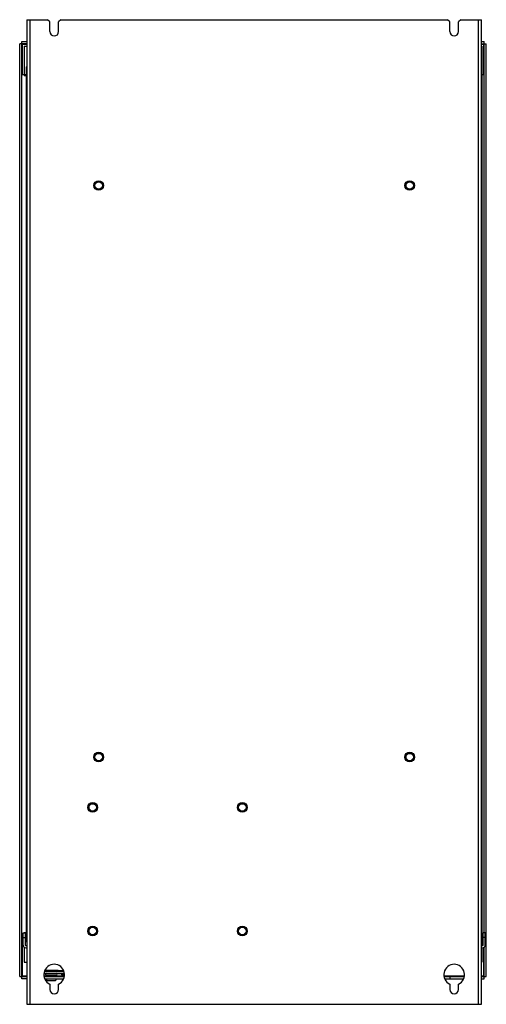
# Model space of a CAD drawing. Header units: millimetres. Extents: x 129 to 444, y 63 to 728.
import ezdxf

# ---------------------------------------------------------------- set-up
doc = ezdxf.new("R2010")
doc.units = ezdxf.units.MM
doc.header["$LTSCALE"] = 51.32672
doc.layers.get('0').update_dxf_attribs({"linetype": 'CONTINUOUS'})

msp = doc.modelspace()

# ---------------------------------------------------------------- linework, layer by layer
at = {"color": 7, "linetype": 'Continuous'}
for p, q in [((133.38, 728.13), (133.38, 63.13)), ((133.38, 728.13), (147.38, 728.13)), ((135.68, 63.13), (135.68, 728.13)), ((148.88, 726.63), (147.38, 728.13)), ((148.88, 720.13), (148.88, 726.63)), ((156.38, 728.13), (154.88, 726.63)), ((154.88, 720.13), (154.88, 726.63)), ((156.38, 728.13), (417.38, 728.13)), ((418.88, 726.63), (417.38, 728.13)), ((418.88, 720.13), (418.88, 726.63)), ((426.38, 728.13), (424.88, 726.63)), ((424.88, 720.13), (424.88, 726.63)), ((426.38, 728.13), (440.38, 728.13)), ((438.08, 728.13), (438.08, 63.13)), ((440.38, 63.13), (440.38, 728.13)), ((128.58, 81.83), (128.58, 711.83)), ((133.38, 711.83), (128.58, 711.83)), ((130.08, 80.33), (130.08, 713.33)), ((130.08, 713.33), (133.38, 713.33)), ((440.38, 713.33), (442.08, 713.33)), ((440.38, 711.83), (443.58, 711.83)), ((442.08, 111.33), (442.08, 713.33)), ((443.58, 81.83), (443.58, 711.83)), ((130.38, 690.98), (130.38, 711.53)), ((130.38, 711.53), (133.38, 711.53)), ((131.58, 710.33), (131.58, 690.33)), ((131.58, 710.33), (133.38, 710.33)), ((440.38, 711.53), (441.78, 711.53)), ((440.38, 710.33), (440.58, 710.33)), ((440.58, 710.33), (440.58, 696.25)), ((441.78, 711.53), (441.78, 690.98)), ((132.88, 695.33), (132.88, 106.23)), ((132.88, 695.33), (133.38, 695.33)), ((440.38, 695.33), (440.88, 695.33)), ((440.88, 106.23), (440.88, 695.33)), ((132.88, 690.98), (130.08, 690.98)), ((131.58, 690.33), (132.88, 690.33)), ((442.08, 690.98), (440.88, 690.98)), ((130.88, 110.98), (130.08, 110.98)), ((130.38, 82.13), (130.38, 110.98)), ((130.88, 111.33), (132.38, 111.33)), ((130.88, 103.13), (130.88, 111.33)), ((130.88, 108.33), (132.38, 108.33)), ((131.58, 111.63), (132.88, 111.63)), ((131.58, 111.63), (131.58, 111.33)), ((132.38, 111.33), (132.38, 103.13)), ((132.88, 110.98), (132.38, 110.98)), ((441.38, 110.98), (440.88, 110.98)), ((442.88, 111.33), (441.38, 111.33)), ((441.38, 103.13), (441.38, 111.33)), ((442.88, 108.33), (441.38, 108.33)), ((442.88, 103.13), (442.88, 111.33)), ((131.58, 101.78), (131.58, 91.63)), ((132.68, 102.83), (133.38, 102.83)), ((132.68, 101.33), (133.38, 101.33)), ((133.38, 106.23), (132.88, 106.23)), ((440.88, 106.23), (440.38, 106.23)), ((440.38, 102.83), (441.08, 102.83)), ((440.38, 101.33), (441.08, 101.33)), ((440.58, 105.3), (440.58, 102.83)), ((440.58, 101.33), (440.58, 91.63)), ((441.78, 101.33), (441.78, 82.13)), ((442.08, 80.33), (442.08, 101.74)), ((131.58, 91.63), (133.38, 91.63)), ((440.38, 91.63), (440.58, 91.63)), ((128.58, 81.83), (133.38, 81.83)), ((133.38, 80.33), (130.08, 80.33)), ((133.38, 82.13), (130.38, 82.13)), ((145.13, 83.83), (158.68, 83.83)), ((146.71, 82.13), (145.17, 82.13)), ((145.26, 81.83), (158.51, 81.83)), ((145.65, 85.33), (158.25, 85.33)), ((145.69, 80.33), (158.07, 80.33)), ((145.93, 86.13), (154.53, 86.13)), ((153.17, 82.62), (146.59, 82.62)), ((146.71, 82.62), (146.71, 81.83)), ((146.71, 80.33), (146.71, 80.13)), ((153.05, 80.13), (146.71, 80.13)), ((146.71, 80.13), (147.01, 78.93)), ((153.05, 80.13), (152.75, 78.93)), ((153.05, 82.62), (153.05, 81.83)), ((158.59, 82.13), (153.05, 82.13)), ((153.05, 80.33), (153.05, 80.13)), ((154.53, 86.13), (154.53, 85.33)), ((158.16, 85.63), (154.53, 85.63)), ((157.41, 82.88), (156.54, 83.83)), ((158.81, 82.88), (157.41, 82.88)), ((428.59, 82.13), (415.17, 82.13)), ((415.26, 81.83), (428.51, 81.83)), ((415.69, 80.33), (428.07, 80.33)), ((418.88, 81.83), (418.88, 80.33)), ((441.78, 82.13), (440.38, 82.13)), ((440.38, 81.83), (443.58, 81.83)), ((440.38, 80.33), (442.08, 80.33)), ((152.75, 78.93), (147.01, 78.93)), ((148.88, 76.8), (148.88, 73.13)), ((154.88, 73.13), (154.88, 76.8)), ((418.88, 76.8), (418.88, 73.13)), ((424.88, 73.13), (424.88, 76.8)), ((133.38, 63.13), (440.38, 63.13))]:
    msp.add_line(p, q, dxfattribs=at)
for centre, radius in [((181.88, 616.13), 3.25), ((181.88, 616.13), 2.5), ((391.88, 616.13), 3.25), ((391.88, 616.13), 2.5), ((181.88, 230.13), 3.25), ((391.88, 230.13), 3.25), ((181.88, 230.13), 2.5), ((391.88, 230.13), 2.5), ((177.88, 196.13), 3.25), ((177.88, 196.13), 2.5), ((278.88, 196.13), 3.25), ((278.88, 196.13), 2.5), ((177.88, 112.63), 3.25), ((177.88, 112.63), 2.5), ((278.88, 112.63), 3.25), ((278.88, 112.63), 2.5)]:
    msp.add_circle(centre, radius, dxfattribs=at)
for centre, radius, start, end in [((151.88, 720.13), 3, 180, 360), ((421.88, 720.13), 3, 180, 360), ((134.68, 695.33), 1.8, 136.28668, 180), ((439.08, 695.33), 1.8, 0, 43.71469), ((132.68, 103.13), 1.8, 180, 270), ((132.68, 103.13), 0.3, 180, 270), ((134.68, 106.23), 1.8, 180, 223.71469), ((439.08, 106.23), 1.8, 316.28668, 360), ((441.08, 103.13), 1.8, 270, 360), ((441.08, 103.13), 0.3, 270, 360), ((151.88, 83.13), 7, 295.37693, 244.62307), ((421.88, 83.13), 7, 295.37693, 244.62307), ((146.59, 83.23), 0.612, 98.84175, 270), ((153.17, 83.23), 0.612, 270, 81.15825), ((158.88, 84.23), 2, 222.42772, 270), ((151.88, 73.13), 3, 180, 360), ((421.88, 73.13), 3, 180, 360)]:
    msp.add_arc(centre, radius, start, end, dxfattribs=at)
for points, knots in [([(130.38, 711.53), (130.35, 711.56), (130.29, 711.63), (130.19, 711.71), (130.14, 711.78), (130.08, 711.81), (130.08, 711.83)], [0, 0, 0, 0, 0.33144, 0.644649, 0.891214, 1, 1, 1, 1]), ([(441.78, 711.53), (441.82, 711.56), (441.88, 711.62), (441.97, 711.72), (442.04, 711.77), (442.07, 711.83), (442.08, 711.83)], [0, 0, 0, 0, 0.331438, 0.644655, 0.891196, 1, 1, 1, 1]), ([(130.38, 82.13), (130.35, 82.09), (130.28, 82.03), (130.2, 81.94), (130.13, 81.88), (130.1, 81.83), (130.08, 81.83)], [0, 0, 0, 0, 0.33144, 0.644649, 0.891214, 1, 1, 1, 1]), ([(441.78, 82.13), (441.82, 82.09), (441.88, 82.03), (441.98, 81.94), (442.03, 81.87), (442.08, 81.84), (442.08, 81.83)], [0, 0, 0, 0, 0.331456, 0.644647, 0.891294, 1, 1, 1, 1])]:
    msp.add_open_spline(points, degree=3, knots=knots, dxfattribs=at)

doc.saveas('drawing.dxf')
